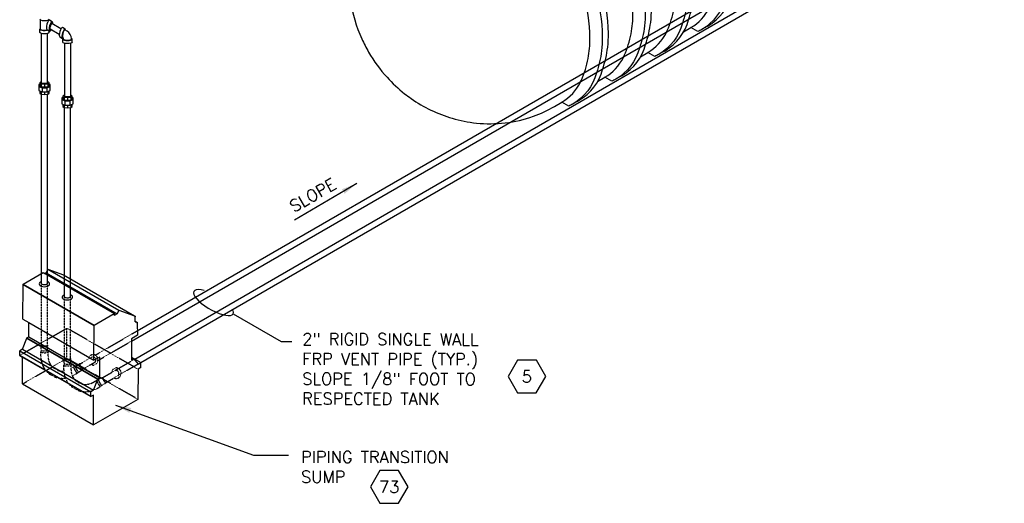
# Model space of a CAD drawing. Extents: x -18027 to -11651, y 1687 to 5059.
# Tile 1 of 170: x -18021 to -17276, y 1687 to 2053. Entities that reach past the tile are written whole.
import ezdxf
from ezdxf.enums import TextEntityAlignment as Align

# ---------------------------------------------------------------- set-up
doc = ezdxf.new("R2010")
doc.units = 0
doc.header["$MEASUREMENT"] = 0
doc.linetypes.add('HIDDEN2', pattern=[0.28125, 0.1875, -0.09375])
doc.layers.get('0').update_dxf_attribs({"linetype": 'CONTINUOUS'})
for name, color, linetype in [('PIPING-VENT-ISO', 3, 'CONTINUOUS'), ('TANK', 2, 'CONTINUOUS'), ('TANK-SLOPE', 2, 'CONTINUOUS'), ('TEXT', 3, 'CONTINUOUS')]:
    doc.layers.add(name, color=color, linetype=linetype)
doc.styles.add('SIMPLEX', font='simplex')
doc.dimstyles.new('DIM96', dxfattribs={"dimscale": 96, "dimtxt": 0.125, "dimasz": 0.125, "dimexe": 0.0625, "dimexo": 0.0625, "dimgap": 0.0625, "dimtad": 1, "dimdec": 4, "dimzin": 3, "dimdsep": 46, "dimlunit": 4, "dimtxsty": 'SIMPLEX', "dimcen": 0, "dimdle": 0.0625, "dimclrd": 3, "dimclre": 3, "dimclrt": 3, "dimadec": 0, "dimazin": 0, "dimtfac": 1, "dimtdec": 4, "dimtmove": 2, "dimatfit": 3, "dimfxl": 1, "dimfrac": 2, "dimtolj": 1, "dimtzin": 0, "dimarcsym": 0})

# ---------------------------------------------------------------- blocks, each defined once
blk = doc.blocks.new('HEX')
at = {"color": 3}
blk.add_lwpolyline([(-0.0577, 0.1), (-0.1155, 0), (-0.0577, -0.1), (0.0577, -0.1), (0.1155, 0), (0.0577, 0.1)], close=True, dxfattribs=at)
at = {"color": 3, "style": 'SIMPLEX'}
blk.add_attdef('D#', text='', height=0.08, dxfattribs=at).set_placement((0, 0), align=Align.MIDDLE)
blk = doc.blocks.new('A$C17DD2323')
for p, q in [((-53.19, 106.58), (-38.12, 115.28)), ((-38.12, 115.28), (-36.9, 114.58)), ((-35.8, 115.21), (-36.9, 114.58)), ((-36.9, 114.58), (15.62, 84.25)), ((-34.48, 117.87), (-35.8, 115.21)), ((-35.8, 115.21), (17.94, 84.19)), ((-34.48, 117.87), (-22.7, 113.73)), ((-34.48, 117.87), (19.26, 86.85)), ((-22.7, 113.73), (-22.62, 113.69)), ((-22.7, 113.73), (31.04, 82.7)), ((-22.62, 113.69), (31.12, 82.67)), ((-53.54, 80.05), (-53.19, 106.38)), ((-53.19, 106.38), (-53.19, 106.58)), ((-53.19, 106.58), (0.55, 75.56)), ((-53.19, 106.38), (0.55, 75.35)), ((0.55, 75.56), (15.62, 84.25)), ((15.62, 84.25), (15.62, 82.85)), ((17.94, 84.19), (15.62, 82.85)), ((19.26, 86.85), (17.94, 84.19)), ((19.26, 86.85), (31.04, 82.7)), ((31.04, 82.7), (31.12, 82.67)), ((31.12, 82.67), (31.2, 82.62)), ((31.2, 82.62), (31.27, 82.57)), ((31.27, 82.57), (31.33, 82.5)), ((31.33, 82.5), (31.39, 82.43)), ((31.39, 82.43), (31.43, 82.35)), ((31.43, 82.35), (31.48, 82.26)), ((31.48, 82.26), (31.51, 82.16)), ((31.51, 82.16), (31.54, 82.06)), ((31.54, 82.06), (31.56, 81.95)), ((-53.54, 80.05), (-49.01, 77.43)), ((-49.01, 66.81), (-49.01, 77.43)), ((-49.01, 77.43), (0.2, 49.02)), ((0.2, 49.02), (0.55, 75.35)), ((0.55, 75.35), (0.55, 75.56)), ((0.55, 75.35), (0.56, 75.15)), ((0.55, 75.15), (0.55, 75.35)), ((0.56, 75.15), (0.55, 75.15)), ((0.55, 75.15), (0.56, 75.15)), ((0.55, 75.15), (0.55, 75.15)), ((31.51, 78), (31.52, 78.45)), ((31.51, 78), (33.28, 77.44)), ((31.52, 78.45), (31.57, 81.71)), ((31.52, 78.45), (33.28, 77.44)), ((31.56, 81.95), (31.57, 81.83)), ((31.57, 81.83), (31.57, 81.71)), ((33.02, 76.91), (33.28, 77.44)), ((33.02, 76.91), (33.33, 67.94)), ((33.33, 67.94), (28.77, 65.3)), ((-53.79, 57.33), (-50.43, 65.76)), ((-50.43, 65.99), (-49.01, 66.81)), ((-50.43, 65.78), (-50.43, 65.99)), ((-50.43, 65.99), (3.31, 34.96)), ((-50.43, 65.76), (-50.43, 65.78)), ((-50.43, 65.78), (3.31, 34.76)), ((-50.43, 65.76), (3.31, 34.73)), ((-49.01, 66.81), (4.73, 35.78)), ((28.77, 65.3), (28.78, 51.3)), ((-53.79, 57.33), (-55.87, 56.13)), ((-55.86, 52.77), (-55.87, 56.13)), ((-55.87, 56.13), (-2.13, 25.1)), ((-55.86, 52.77), (-55.86, 52.45)), ((-55.86, 52.77), (-2.12, 21.74)), ((-55.86, 52.45), (-53.76, 51.23)), ((-53.79, 57.33), (-0.05, 26.3)), ((-53.74, 31.03), (-53.76, 51.23)), ((-53.76, 51.23), (-2.12, 21.42)), ((0.38, 48.92), (0.2, 49.02)), ((4.73, 51.43), (0.38, 48.92)), ((4.73, 35.78), (4.73, 51.43)), ((28.78, 51.3), (35.83, 47.23)), ((28.78, 51.3), (28.78, 51.25)), ((28.78, 51.25), (30.4, 50.31)), ((28.78, 51.25), (28.78, 49.38)), ((30.4, 50.31), (28.78, 49.38)), ((30.4, 50.31), (33.75, 46.03)), ((33.75, 46.03), (35.83, 47.23)), ((35.83, 43.47), (35.83, 47.23)), ((33.71, 42.24), (33.68, 19.37)), ((35.83, 43.47), (33.71, 42.24)), ((-53.74, 31.03), (0, 0)), ((-0.05, 26.3), (3.31, 34.73)), ((3.31, 34.96), (4.73, 35.78)), ((3.31, 34.76), (3.31, 34.96)), ((3.31, 34.73), (3.31, 34.76)), ((-0.05, 26.3), (-2.13, 25.1)), ((-2.12, 21.74), (-2.13, 25.1)), ((-0.02, 22.63), (-2.12, 21.42)), ((0, 0), (-0.02, 22.63)), ((-2.12, 21.74), (-2.12, 21.42)), ((33.68, 19.37), (0, 0))]:
    blk.add_line(p, q)
at = {"color": 252, "linetype": 'HIDDEN2'}
for p, q in [((-55.86, 52.67), (-20.06, 73.27)), ((-20.06, 50.4), (-20.06, 73.27)), ((33.68, 42.24), (-20.06, 73.27)), ((-53.74, 31.03), (-20.06, 50.4)), ((33.68, 19.37), (-20.06, 50.4))]:
    blk.add_line(p, q, dxfattribs=at)

msp = doc.modelspace()

# ---------------------------------------------------------------- linework, layer by layer
at = {"layer": 'PIPING-VENT-ISO'}
for p, q in [((-17934.21, 1795.85), (-17195.39, 2222.59)), ((-17929.71, 1793.26), (-17193.13, 2218.71)), ((-17932.37, 1817.14), (-17371.82, 2140.91)), ((-17936.69, 1809.45, 0), (-17369.15, 2137.26, 0)), ((-18005.53, 2045.39, 0), (-18005.53, 2052.5, 0)), ((-17999.57, 2052.41, 0), (-17999.57, 2052.49, 0)), ((-17996.69, 2051.12, 0), (-17998.7, 2052.28, 0)), ((-18006.1, 2043.08, 0), (-18006.1, 2045.39, 0)), ((-18000.74, 2045.23, 0), (-17998.73, 2044.08, 0)), ((-17998.99, 2043.08, 0), (-17998.99, 2044.24, 0)), ((-17991.38, 2041.36, 0), (-17998.34, 2045.38, 0)), ((-17990.07, 2045.79, 0), (-17997, 2049.79, 0)), ((-17986.97, 2045.57, 0), (-17988.98, 2046.73, 0)), ((-17985.43, 2043.95, 0), (-17987.11, 2044.93, 0)), ((-18004.79, 2004.99, 0), (-18004.79, 2042.24, 0)), ((-18000.3, 2004.95, 0), (-18000.3, 2042.24, 0)), ((-17991.02, 2039.68, 0), (-17989.02, 2038.52, 0)), ((-17988.38, 2038.83, 0), (-17988.82, 2039.08, 0)), ((-17988.71, 2035.63, 0), (-17988.71, 2037.95, 0)), ((-17988.13, 2037.95, 0), (-17988.13, 2038.4, 0)), ((-17982.18, 2037.95, 0), (-17982.18, 2038.32, 0)), ((-17981.6, 2035.63, 0), (-17981.6, 2037.95, 0)), ((-17987.4, 2034.79, 0), (-17987.4, 1994.91, 0)), ((-17982.91, 2034.79, 0), (-17982.91, 1994.91, 0)), ((-18005.03, 2004.11, 0), (-18005.03, 2002.06, 0)), ((-18005.03, 1998.23, 0), (-18005.03, 1996.27, 0)), ((-18004.42, 2001.2, 0), (-18004.42, 1997.97, 0)), ((-18002.55, 2003.81, 0), (-18002.55, 2001.76, 0)), ((-18000.68, 2001.2, 0), (-18000.68, 1997.97, 0)), ((-18000.07, 2004.11, 0), (-18000.07, 2002.06, 0)), ((-18000.07, 1998.23, 0), (-18000.07, 1996.27, 0)), ((-18004.8, 1852.78, 0), (-18004.8, 1996.24, 0)), ((-18002.55, 1997.97, 0), (-18002.55, 1995.97, 0)), ((-18000.3, 1852.87, 0), (-18000.3, 1996.24, 0)), ((-17987.63, 1994.07, 0), (-17987.63, 1992.02, 0)), ((-17987.03, 1991.16, 0), (-17987.03, 1987.93, 0)), ((-17985.16, 1993.77, 0), (-17985.16, 1991.72, 0)), ((-17983.29, 1991.16, 0), (-17983.29, 1987.93, 0)), ((-17982.68, 1994.07, 0), (-17982.68, 1992.02, 0)), ((-17987.63, 1988.19, 0), (-17987.63, 1986.23, 0)), ((-17987.41, 1842.74, 0), (-17987.41, 1986.2, 0)), ((-17985.16, 1987.93, 0), (-17985.16, 1985.93, 0)), ((-17982.91, 1842.86, 0), (-17982.91, 1986.2, 0)), ((-17982.68, 1988.19, 0), (-17982.68, 1986.23, 0))]:
    msp.add_line(p, q, dxfattribs=at)
at = {"layer": 'PIPING-VENT-ISO', "color": 252, "linetype": 'HIDDEN2'}
for p, q in [((-18004.8, 1806.19, 0), (-18004.8, 1852.78, 0)), ((-18000.3, 1806.19, 0), (-18000.3, 1852.87, 0)), ((-17987.41, 1796.15, 0), (-17987.41, 1842.71, 0)), ((-17982.91, 1796.15, 0), (-17982.91, 1842.86, 0)), ((-17964.42, 1798.62), (-17932.24, 1817.21)), ((-18005.05, 1802.69, 0), (-18005.05, 1806.19, 0)), ((-18000.05, 1802.69, 0), (-18000.05, 1806.19, 0)), ((-17961.88, 1794.9, 0), (-17936.69, 1809.45, 0)), ((-18005.05, 1802.69, 0), (-18005.3, 1801.19, 0)), ((-18005.3, 1797.69, 0), (-18005.3, 1801.19, 0)), ((-18000.05, 1802.69, 0), (-17999.8, 1801.19, 0)), ((-17999.8, 1797.69, 0), (-17999.8, 1801.19, 0)), ((-17975.79, 1792.06), (-17966.63, 1797.34)), ((-17987.66, 1792.65, 0), (-17987.91, 1791.15, 0)), ((-17987.91, 1787.65, 0), (-17987.91, 1791.15, 0)), ((-17987.66, 1792.65, 0), (-17987.66, 1796.15, 0)), ((-17982.66, 1792.65, 0), (-17982.66, 1796.15, 0)), ((-17982.66, 1792.65, 0), (-17982.41, 1791.15, 0)), ((-17982.41, 1787.65, 0), (-17982.41, 1791.15, 0)), ((-17982.41, 1788.81, 0), (-17980.4, 1789.97, 0)), ((-17982.41, 1788.81, 0), (-17980.4, 1789.97, 0)), ((-17978.97, 1790.51, 0), (-17980.4, 1789.97, 0)), ((-17978.97, 1790.51, 0), (-17975.94, 1792.26, 0)), ((-17973.57, 1788.15, 0), (-17964.27, 1793.52, 0)), ((-17949.16, 1787.22), (-17934.56, 1795.65)), ((-17946.79, 1783.39), (-17931.76, 1792.08)), ((-17980.68, 1783.46, 0), (-17977.64, 1785.21, 0)), ((-17980.68, 1783.46, 0), (-17980.17, 1783.76, 0)), ((-17976.47, 1786.18, 0), (-17977.65, 1785.21, 0)), ((-17976.47, 1786.18, 0), (-17973.44, 1787.93, 0)), ((-17961.46, 1780.4, 0), (-17958.43, 1782.15, 0)), ((-17958.31, 1781.93), (-17949.16, 1787.22)), ((-17956.06, 1778.04), (-17946.79, 1783.39)), ((-17965.92, 1778.11, 0), (-17962.89, 1779.86, 0)), ((-17963.17, 1773.35, 0), (-17960.14, 1775.1, 0)), ((-17961.46, 1780.4, 0), (-17962.89, 1779.86, 0)), ((-17958.97, 1776.07, 0), (-17960.14, 1775.11, 0)), ((-17958.97, 1776.07, 0), (-17955.93, 1777.82, 0))]:
    msp.add_line(p, q, dxfattribs=at)
at = {"layer": 'PIPING-VENT-ISO', "elevation": 0}
for points in [[(-18004.8, 2005.56), (-18005.65, 2005.42), (-18006.14, 2004.9), (-18005.03, 2004.11), (-18002.55, 2003.81), (-18000.07, 2004.11), (-17998.96, 2004.9), (-17999.45, 2005.42), (-18000.3, 2005.56)], [(-18006.14, 2003.8), (-18006.89, 2003.5), (-18006.89, 2002.21), (-18004.42, 2001.2), (-18000.68, 2001.2), (-17998.21, 2002.21), (-17998.21, 2003.5), (-17998.96, 2003.8)], [(-18006.89, 2002.21), (-18006.89, 1999.01), (-18004.42, 1997.97), (-18000.68, 1997.97), (-17998.21, 1999.01), (-17998.21, 2002.21)], [(-18006.14, 2004.9), (-18006.14, 2002.85), (-18005.03, 2002.06), (-18002.55, 2001.76), (-18000.07, 2002.06), (-17998.96, 2002.85), (-17998.96, 2004.9)], [(-18006.14, 1998.7), (-18006.14, 1997.06), (-18005.03, 1996.27), (-18002.55, 1995.97), (-18000.07, 1996.27), (-17998.96, 1997.06), (-17998.96, 1998.7)], [(-17988.75, 1993.76), (-17989.5, 1993.45), (-17989.5, 1992.17), (-17987.03, 1991.16), (-17983.29, 1991.16), (-17980.82, 1992.17), (-17980.82, 1993.45), (-17981.56, 1993.76)], [(-17989.5, 1992.17), (-17989.5, 1988.97), (-17987.03, 1987.93), (-17983.29, 1987.93), (-17980.82, 1988.97), (-17980.82, 1992.17)], [(-17987.41, 1995.52), (-17988.25, 1995.38), (-17988.75, 1994.86), (-17987.63, 1994.07), (-17985.16, 1993.77), (-17982.68, 1994.07), (-17981.56, 1994.86), (-17982.06, 1995.38), (-17982.91, 1995.52)], [(-17988.75, 1994.86), (-17988.75, 1992.81), (-17987.63, 1992.02), (-17985.16, 1991.72), (-17982.68, 1992.02), (-17981.56, 1992.81), (-17981.56, 1994.86)], [(-17988.75, 1988.66), (-17988.75, 1987.02), (-17987.63, 1986.23), (-17985.16, 1985.93), (-17982.68, 1986.23), (-17981.56, 1987.02), (-17981.56, 1988.66)]]:
    msp.add_lwpolyline(points, dxfattribs=at)
at = {"layer": 'PIPING-VENT-ISO'}
for centre, radius, start, end in [((-17999.07, 2052.41, 0), 0.5, 180, 240), ((-17988.68, 2038.32, 0), 6.5, 360, 60), ((-17988.63, 2038.4, 0), 0.5, 360, 60)]:
    msp.add_arc(centre, radius, start, end, dxfattribs=at)
at = {"layer": 'PIPING-VENT-ISO', "color": 252, "linetype": 'HIDDEN2'}
for centre, radius, start, end in [((-17988.9, 1797.65, 0), 16.39, 179.85335, 277.80027), ((-17988.9, 1797.65, 0), 10.9, 179.83106, 275.36633), ((-17966.04, 1795.07, 0), 2.35, 318.74721, 104.6215), ((-17971.41, 1787.65, 0), 16.5, 180, 299.94708), ((-17971.41, 1787.65, 0), 11, 180, 299.94694), ((-17988.91, 1797.76, 0), 16.5, 297.04954, 299.94708), ((-17948.56, 1784.94), 2.35, 318.74721, 104.6215)]:
    msp.add_arc(centre, radius, start, end, dxfattribs=at)
at = {"layer": 'PIPING-VENT-ISO'}
for centre, major_axis, ratio, start_param, end_param in [((-18002.55, 2053.09, 0), (-3.56, 0), 0.304772, 0, 3.141593), ((-17999.68, 2048.74, 0), (0.98, 3.54), 0.293513, 0, 3.067622), ((-17997.67, 2047.58, 0), (0.98, 3.54), 0.293513, 5.31823, 10.238418), ((-18002.55, 2045.39, 0), (-2.98, 0), 0.239036, 0, 2.458813), ((-17997.67, 2047.58, 0), (0.62, 2.24), 0.210995, 6.17431, 9.424778), ((-17989.96, 2043.19, 0), (0.98, 3.54), 0.293513, 0, 3.067622), ((-17987.96, 2042.03, 0), (0.98, 3.54), 0.293513, 5.602742, 9.928149), ((-17987.96, 2042.01, 0), (0.82, 2.94), 0.228088, 6.223709, 9.366315), ((-17985.15, 2037.95, 0), (-3.56, 0), 0.304772, 5.714271, 10.004714), ((-17985.15, 2037.95, 0), (2.98, 0), 0.239036, 3.141593, 6.283185), ((-18002.55, 2004.96, 0), (2.25, 0), 0.197461, 3.162383, 6.262394), ((-17985.16, 1994.92, 0), (2.25, 0), 0.197461, 3.162383, 6.262394)]:
    msp.add_ellipse(centre, major_axis=major_axis, ratio=ratio, start_param=start_param, end_param=end_param, dxfattribs=at)
at = {"layer": 'PIPING-VENT-ISO', "extrusion": (0, 0, -1)}
for centre, start_param, end_param in [((-18002.55, 2045.39, 0), 3.835662, 6.861258), ((-18002.55, 2043.08, 0), 3.141593, 6.283185), ((-17985.15, 2035.63, 0), 3.141593, 6.283185)]:
    msp.add_ellipse(centre, major_axis=(-3.56, 0), ratio=0.304772, start_param=start_param, end_param=end_param, dxfattribs=at)
at = {"layer": 'PIPING-VENT-ISO', "color": 252, "linetype": 'HIDDEN2'}
for centre, major_axis, ratio, start_param, end_param in [((-18002.55, 1806.19, 0), (2.5, 0), 0.273959, 2.687929, 6.73432), ((-18002.55, 1806.2, 0), (-2.25, 0), 0.197461, 0.020791, 3.120801), ((-18002.55, 1801.19, 0), (-2.75, 0), 0.18849, 0, 3.141593), ((-18002.55, 1802.68, 0), (2.5, 0), 0.273959, 3.128382, 6.296396), ((-17965.62, 1795.28, 0), (0, 3.97), 0.893623, 2.652025, 7.694663), ((-17985.16, 1796.15, 0), (2.5, 0), 0.273959, 2.687929, 6.73432), ((-17985.16, 1791.15, 0), (-2.75, 0), 0.18849, 0, 3.141593), ((-17985.16, 1792.64, 0), (2.5, 0), 0.273959, 3.128382, 6.296396), ((-17985.16, 1796.16, 0), (-2.25, 0), 0.197461, 0.020791, 3.120801), ((-17979.02, 1787.59, 0), (-1.37, 2.38), 0.18849, 0, 3.141593), ((-17977.73, 1788.34, 0), (1.25, -2.16), 0.273959, 3.128382, 6.296396), ((-17974.69, 1790.1, 0), (1.25, -2.16), 0.273959, 2.687929, 6.73432), ((-17974.69, 1790.1, 0), (-1.12, 1.95), 0.197461, 0.020791, 3.120801), ((-17948.14, 1785.16), (0, 3.97), 0.893623, 2.652025, 7.694663), ((-17957.18, 1779.99, 0), (1.25, -2.16), 0.273959, 2.687929, 6.73432), ((-17957.18, 1779.99, 0), (-1.12, 1.95), 0.197461, 0.020791, 3.120801), ((-17961.51, 1777.49, 0), (-1.37, 2.38), 0.18849, 0, 3.141593), ((-17960.22, 1778.23, 0), (1.25, -2.16), 0.273959, 3.128382, 6.296396)]:
    msp.add_ellipse(centre, major_axis=major_axis, ratio=ratio, start_param=start_param, end_param=end_param, dxfattribs=at)
at = {"layer": 'PIPING-VENT-ISO'}
for points, knots in [([(-18004.8, 1852.78, 0), (-18004.79, 1852.78, 0), (-18004.79, 1852.77, 0), (-18004.78, 1852.77, 0), (-18004.77, 1852.76, 0), (-18004.75, 1852.75, 0), (-18004.74, 1852.74, 0), (-18004.63, 1852.67, 0), (-18004.49, 1852.6, 0), (-18003.98, 1852.41, 0), (-18003.53, 1852.3, 0), (-18002.58, 1852.23, 0), (-18002.07, 1852.25, 0), (-18001.28, 1852.4, 0), (-18000.97, 1852.5, 0), (-18000.63, 1852.65, 0), (-18000.54, 1852.7, 0), (-18000.47, 1852.74, 0), (-18000.4, 1852.79, 0), (-18000.34, 1852.83, 0), (-18000.3, 1852.87, 0)], [0.660972, 0.660972, 0.660972, 0.660972, 0.677716, 0.677716, 0.677716, 0.710636, 0.710636, 0.710636, 0.951222, 0.951222, 1.42377, 1.42377, 1.896318, 1.896318, 2.269387, 2.269387, 2.430956, 2.430956, 2.430956, 2.598992, 2.598992, 2.598992, 2.598992]), ([(-17987.41, 1842.74, 0), (-17987.39, 1842.73, 0), (-17987.38, 1842.72, 0), (-17987.36, 1842.71, 0), (-17987.26, 1842.64, 0), (-17987.12, 1842.57, 0), (-17986.61, 1842.38, 0), (-17986.16, 1842.27, 0), (-17985.2, 1842.2, 0), (-17984.7, 1842.22, 0), (-17983.91, 1842.37, 0), (-17983.59, 1842.47, 0), (-17983.26, 1842.62, 0), (-17983.17, 1842.67, 0), (-17983.1, 1842.71, 0), (-17983.01, 1842.77, 0), (-17982.95, 1842.82, 0), (-17982.91, 1842.86, 0)], [0.677716, 0.677716, 0.677716, 0.677716, 0.710636, 0.710636, 0.710636, 0.951222, 0.951222, 1.42377, 1.42377, 1.896318, 1.896318, 2.269387, 2.269387, 2.430956, 2.430956, 2.430956, 2.629556, 2.629556, 2.629556, 2.629556])]:
    msp.add_open_spline(points, degree=3, knots=knots, dxfattribs=at)
at = {"layer": 'TANK'}
for points in [[(-17576.1, 2031.86, 0.032368), (-17575.54, 2042.33, 0.071312), (-17581.12, 2078.47, 0.019282), (-17586.09, 2092.78, 0.038312), (-17599.16, 2119.87, 0.044515), (-17619.26, 2148.42, 0.013151), (-17626.15, 2156.12, 0.071312), (-17654.76, 2178.89, 0.106395), (-17687.19, 2189.55, 0.149431), (-17708.55, 2185.42), (-17715.72, 2181.21), (-17717.34, 2174.1)], [(-17715.72, 2181.21, -0.16913), (-17691.89, 2186.77, -0.106395), (-17659.46, 2176.11, -0.071312), (-17630.85, 2153.34, -0.016688), (-17622.21, 2143.47, -0.040957), (-17603.86, 2117.09, -0.038238), (-17590.81, 2090.05, -0.019356), (-17585.82, 2075.69, -0.071312), (-17580.24, 2039.55, -0.032151), (-17580.8, 2029.15, -0.032151)], [(-17616.43, 2188.05, -0.046913), (-17598.31, 2172.13, -0.016688), (-17589.67, 2162.26, -0.040957), (-17571.32, 2135.88, -0.038238), (-17558.27, 2108.84, -0.019356), (-17553.28, 2094.47, -0.071312), (-17547.7, 2058.34, -0.032124), (-17548.25, 2047.94, -0.032124)], [(-17543.56, 2050.65, 0.032341), (-17543, 2061.12, 0.071312), (-17548.58, 2097.25, 0.019282), (-17553.55, 2111.57, 0.038312), (-17566.62, 2138.66, 0.044515), (-17586.72, 2167.2, 0.013151), (-17593.61, 2174.91, 0.032336), (-17605.79, 2186.25)], [(-17590.94, 2023.29, 0.050104), (-17589.56, 2038.66, 0.071312), (-17594.88, 2073.04, 0.017305), (-17599.07, 2085.29, 0.040291), (-17612.04, 2112.44, 0.057637), (-17637.74, 2146.88, 0.071312), (-17664.97, 2168.55, 0.106395), (-17695.82, 2178.7, 0.159299), (-17717.34, 2174.1), (-17722.92, 2170.87)], [(-17558.4, 2042.08, 0.050074), (-17557.02, 2057.44, 0.071312), (-17562.34, 2091.83, 0.017305), (-17566.53, 2104.07, 0.040291), (-17579.5, 2131.23, 0.057637), (-17605.2, 2165.67, 0.045631), (-17621.94, 2180.45)], [(-17722.92, 2170.87, 0.103438), (-17752.25, 2144.6, 0.098949), (-17770.64, 2100.98, 0.079731), (-17770.92, 2067.38, 0.06863), (-17762.27, 2038.15, 0.025299), (-17757.11, 2028.12, 0.053014), (-17743.18, 2009.09, 0.040874), (-17729.87, 1996.66), (-17729.87, 1996.66, 0.014246), (-17725.03, 1993.05, 0.0822), (-17693.82, 1978.03, 0.046144), (-17675.48, 1974.46, 0.046144)], [(-17515.71, 2066.74, -0.043823), (-17519.53, 2049.95, -0.035389)], [(-17514.86, 2052.65, 0.053245), (-17511.02, 2069.45)], [(-17486.99, 2068.75, -0.196976), (-17504.84, 2045.22, -0.0225), (-17507.8, 2043.67), (-17513.11, 2046.66)], [(-17502.27, 2046.85, 0.016322), (-17500.13, 2048, 0.19659), (-17482.31, 2071.45, 0.155355)], [(-17531.64, 2042.96, 0.011114), (-17530.97, 2044.4, 0.056053), (-17525.85, 2060.88)], [(-17518.81, 2043.35), (-17513.11, 2046.66, 0.147213), (-17499.09, 2061.76, 0.072879)], [(-17547.4, 2033.86, 0.053251), (-17543.56, 2050.65)], [(-17534.81, 2028.06, 0.016322), (-17532.68, 2029.21, 0.196541), (-17514.86, 2052.65, 0.155271)], [(-17548.25, 2047.94, -0.053203), (-17552.07, 2031.16, -0.035393)], [(-17551.35, 2024.56), (-17545.65, 2027.87, 0.147123), (-17531.64, 2042.96, 0.07271)], [(-17519.53, 2049.95, -0.196928), (-17537.38, 2026.43, -0.0225), (-17540.34, 2024.88), (-17545.65, 2027.87)], [(-17564.19, 2024.16, 0.011202), (-17563.51, 2025.61, 0.056023), (-17558.4, 2042.08)], [(-17580.8, 2029.15, -0.053209), (-17584.62, 2012.36, -0.035397)], [(-17579.95, 2015.06, 0.053257), (-17576.1, 2031.86)], [(-17552.07, 2031.16, -0.19688), (-17569.92, 2007.65, -0.0225), (-17572.88, 2006.1), (-17578.19, 2009.09)], [(-17567.36, 2009.28, 0.016322), (-17565.22, 2010.43, 0.196493), (-17547.4, 2033.86, 0.155188)], [(-17596.73, 2005.36, 0.01129), (-17596.05, 2006.83, 0.055993), (-17590.94, 2023.29)], [(-17583.9, 2005.78), (-17578.19, 2009.09, 0.147033), (-17564.19, 2024.16, 0.07254)], [(-17599.9, 1990.49, 0.016322), (-17597.76, 1991.64, 0.196445), (-17579.95, 2015.06, 0.155105)], [(-17584.62, 2012.36, -0.196832), (-17602.46, 1988.86, -0.0225), (-17605.43, 1987.31), (-17610.73, 1990.3)], [(-17616.44, 1986.98), (-17610.73, 1990.3, 0.146943), (-17596.73, 2005.36, 0.072371)], [(-17632.35, 1979.6, 0.04569), (-17616.44, 1986.98)], [(-17675.48, 1974.46, 0.053872), (-17653.67, 1974.62, 0.057095), (-17632.35, 1979.6, 0.012951)]]:
    msp.add_lwpolyline(points, format="xyb", dxfattribs=at)
at = {"layer": 'TANK-SLOPE'}
for centre, start_param, end_param in [((-18002.6, 1852.74, 0), 5.298093, 10.37694), ((-17985.23, 1842.71, 0), 5.292229, 10.370917)]:
    msp.add_ellipse(centre, major_axis=(-3.97, 0), ratio=0.53933, start_param=start_param, end_param=end_param, dxfattribs=at)
at = {"layer": 'TEXT', "elevation": 0}
msp.add_lwpolyline([(-17859.8, 1830.11), (-17823.44, 1809.21), (-17815.35, 1809.21)], dxfattribs=at)
at = {"layer": 'TEXT'}
msp.add_ellipse((-17874.62, 1838.62, 0), major_axis=(14.82, -8.51), ratio=0.334063, start_param=2.238126, end_param=6.663106, dxfattribs=at)

# ---------------------------------------------------------------- block references
at = {"layer": 'TANK-SLOPE'}
msp.add_blockref('A$C17DD2323', (-17965.45, 1745.98, 0), dxfattribs=at)
at = {"layer": 'TEXT'}
ref = msp.add_blockref('HEX', (-17637.28, 1782.62, 0), dxfattribs=dict(at, xscale=123.7590224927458, yscale=123.7590224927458, zscale=123.7590224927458, rotation=359.8822747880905))
ref.add_attrib('D#', '5', dxfattribs={"layer": '0', "height": 9, "rotation": 359.88227, "style": 'SIMPLEX'}).set_placement((-17637.28, 1782.62, 0), align=Align.MIDDLE)
ref = msp.add_blockref('HEX', (-17741.53, 1699.08, 0), dxfattribs=dict(at, xscale=123.759022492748, yscale=123.759022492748, zscale=123.759022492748))
ref.add_attrib('D#', '73', dxfattribs={"layer": '0', "height": 9, "style": 'SIMPLEX'}).set_placement((-17741.53, 1699.08, 0), align=Align.MIDDLE)

# ---------------------------------------------------------------- texts
at = {"layer": 'TEXT', "style": 'SIMPLEX'}
msp.add_text('SLOPE', height=9, rotation=30, dxfattribs=at).set_placement((-17813.67, 1906.54, 0))
at = {"layer": 'TEXT', "insert": (-17807.35, 1815.45, 0), "char_height": 9, "width": 167.9045, "attachment_point": 1, "rotation": 359.88227, "style": 'SIMPLEX'}
msp.add_mtext('2" RIGID SINGLE WALL FRP VENT PIPE (TYP.) SLOPE 1/8" FOOT TO RESPECTED TANK', dxfattribs=at)
at = {"layer": 'TEXT', "insert": (-17808.25, 1726.2, 0), "char_height": 9, "width": 128.3383, "attachment_point": 1, "style": 'SIMPLEX'}
msp.add_mtext('\\pt153;PIPING TRANSITION SUMP', dxfattribs=at)

# ---------------------------------------------------------------- leaders
at = {"layer": 'TEXT'}
msp.add_leader([(-17765.94, 1928.74, 0), (-17813.36, 1901.08, 0)], dimstyle='DIM96', dxfattribs=at)
msp.add_leader([(-17948.82, 1761.05, 0), (-17844.35, 1723.08, 0), (-17817.7, 1723.13, 0)], dimstyle='DIM96', override={"dimgap": 0.0625, "dimtad": 0}, dxfattribs=at)

doc.saveas('drawing.dxf')
